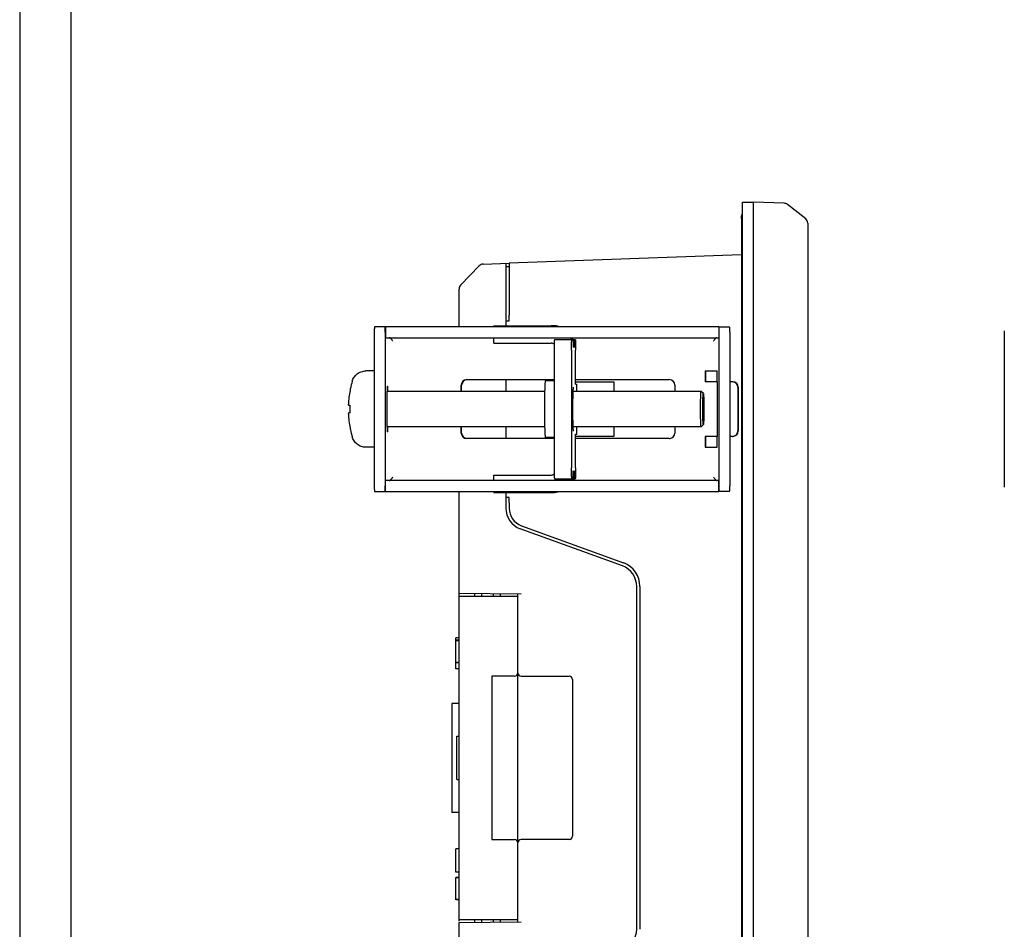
# Model space of a CAD drawing. Header units: millimetres. Extents: x 6638 to 7143, y 278 to 821.
# Tile 3 of 16: x 6638 to 6729, y 596 to 680. Entities that reach past the tile are written whole.
import ezdxf

# ---------------------------------------------------------------- set-up
doc = ezdxf.new("R2010")
doc.units = ezdxf.units.MM
doc.header["$LTSCALE"] = 32.67
doc.layers.get('0').update_dxf_attribs({"linetype": 'CONTINUOUS'})
doc.layers.add('02___PRT_ALL_AXES', color=7, linetype='CONTINUOUS')
doc.layers.add('IMPORT_FEATURE', color=7, linetype='CONTINUOUS')

msp = doc.modelspace()

# ---------------------------------------------------------------- linework, layer by layer
msp.add_line((6638.471, 820.635), (6638.471, 278.043))
at = {"linetype": 'Continuous'}
msp.add_line((6643.174, 814.992), (6643.174, 283.686), dxfattribs=at)
at = {"color": 7, "linetype": 'Continuous'}
for p, q in [((6704.785, 561.05), (6704.785, 663.05)), ((6704.785, 663.05), (6705.785, 663.05)), ((6705.785, 663.05), (6705.785, 561.05)), ((6708.626, 662.933), (6705.785, 663.05)), ((6710.593, 661.508), (6708.914, 662.827)), ((6704.687, 661.55), (6704.687, 562.55)), ((6710.785, 661.114), (6710.785, 562.985)), ((6704.687, 658.191), (6683.384, 657.448)), ((6678.925, 655.415), (6680.643, 657.194)), ((6680.985, 657.346), (6683.385, 657.43)), ((6683.085, 657.42), (6683.085, 651.7)), ((6683.085, 657.137), (6683.395, 657.148)), ((6683.384, 657.448), (6683.384, 652.657)), ((6678.785, 651.6), (6678.785, 655.067)), ((6683.395, 652.15), (6683.389, 652.303)), ((6683.085, 652.15), (6683.395, 652.15)), ((6683.085, 646.75), (6683.085, 645.671)), ((6689.479, 646.55), (6692.985, 646.55)), ((6692.985, 646.55), (6692.985, 645.671)), ((6683.085, 642.429), (6683.085, 641.35)), ((6692.985, 642.429), (6692.985, 641.55)), ((6692.985, 641.55), (6689.479, 641.55)), ((6678.785, 597.062), (6678.785, 636.5)), ((6683.085, 636.4), (6683.085, 634.95)), ((6683.395, 635.95), (6683.085, 635.95)), ((6683.384, 635.443), (6683.384, 634.95)), ((6683.389, 635.796), (6683.395, 635.95)), ((6684.503, 633.353), (6693.871, 629.943)), ((6693.769, 629.661), (6684.4, 633.071)), ((6678.785, 627.159), (6684.474, 627.109)), ((6680.857, 627.141), (6680.857, 626.9)), ((6681.912, 627.131), (6681.912, 626.9)), ((6684.185, 596.988), (6684.185, 627.112)), ((6695.085, 596.318), (6695.085, 627.782)), ((6695.384, 627.782), (6695.384, 596.318)), ((6678.785, 626.9), (6684.185, 626.9)), ((6678.485, 620.212), (6678.485, 623.05)), ((6678.785, 623.05), (6678.485, 623.05)), ((6678.785, 622.834), (6678.485, 622.834)), ((6678.785, 622.8), (6678.485, 622.8)), ((6678.785, 620.8), (6678.485, 620.8)), ((6678.785, 620.766), (6678.485, 620.766)), ((6678.785, 620.212), (6678.485, 620.212)), ((6681.785, 619.55), (6681.785, 604.55)), ((6683.885, 619.55), (6681.785, 619.55)), ((6684.485, 619.55), (6688.885, 619.55)), ((6689.185, 619.25), (6689.185, 604.85)), ((6678.135, 617.05), (6678.135, 607.05)), ((6678.785, 617.05), (6678.135, 617.05)), ((6678.585, 610.05), (6678.585, 614.05)), ((6678.585, 614.05), (6678.785, 614.05)), ((6678.585, 610.05), (6678.785, 610.05)), ((6678.785, 607.05), (6678.135, 607.05)), ((6681.785, 604.55), (6683.885, 604.55)), ((6688.885, 604.55), (6684.485, 604.55)), ((6678.485, 601.55), (6678.485, 603.715)), ((6678.785, 603.715), (6678.485, 603.715)), ((6678.785, 601.55), (6678.485, 601.55)), ((6678.485, 599.016), (6678.485, 601.084)), ((6678.785, 601.084), (6678.485, 601.084)), ((6678.785, 601.05), (6678.485, 601.05)), ((6678.785, 599.05), (6678.485, 599.05)), ((6678.785, 599.016), (6678.485, 599.016)), ((6684.185, 597.2), (6678.785, 597.2)), ((6680.857, 597.2), (6680.857, 596.959)), ((6681.912, 597.2), (6681.912, 596.968)), ((6678.785, 596.941), (6684.474, 596.99)), ((6678.785, 587.6), (6678.785, 596.941))]:
    msp.add_line(p, q, dxfattribs=at)
for centre, radius, start, end in [((6708.605, 662.433), 0.5, 51.85469, 88), ((6710.285, 661.114), 0.5, 0, 51.85469), ((6681.003, 656.847), 0.5, 92, 136), ((6679.285, 655.067), 0.5, 136, 180), ((6685.085, 634.95), 2, 180, 250), ((6685.084, 634.95), 1.7, 180.0017, 250.00211), ((6693.09, 627.797), 2.284, 69.34296, 69.9999), ((6693.084, 627.782), 2.3, 359.99877, 69.34609), ((6693.085, 627.782), 2, 0, 70), ((6683.885, 619.85), 0.3, 270, 0), ((6684.485, 619.85), 0.3, 180, 270), ((6688.885, 619.25), 0.3, 0, 90), ((6683.885, 604.25), 0.3, 0, 90), ((6684.485, 604.25), 0.3, 90, 180), ((6688.885, 604.85), 0.3, 270, 0), ((6693.085, 596.318), 2, 290, 0)]:
    msp.add_arc(centre, radius, start, end, dxfattribs=at)
msp.add_open_spline([(6704.687, 661.55), (6704.687, 661.679), (6704.72, 661.812), (6704.785, 661.924)], degree=3, dxfattribs=at)
for points, knots in [([(6683.389, 652.303), (6683.389, 652.328), (6683.385, 652.446), (6683.384, 652.564), (6683.384, 652.657)], [0, 0, 0, 0, 0.214319, 1, 1, 1, 1]), ([(6683.384, 635.443), (6683.384, 635.475), (6683.385, 635.593), (6683.386, 635.711), (6683.389, 635.796)], [0, 0, 0, 0, 0.275784, 1, 1, 1, 1])]:
    msp.add_open_spline(points, degree=3, knots=knots, dxfattribs=at)
at = {"layer": '02___PRT_ALL_AXES', "color": 7, "linetype": 'Continuous'}
for p, q in [((6680.21, 627.146), (6680.21, 626.9)), ((6682.56, 627.126), (6682.56, 626.9)), ((6680.21, 597.2), (6680.21, 596.953)), ((6682.56, 597.2), (6682.56, 596.973))]:
    msp.add_line(p, q, dxfattribs=at)
at = {"layer": 'IMPORT_FEATURE', "color": 7, "linetype": 'Continuous'}
for p, q in [((6702.612, 651.6), (6671.025, 651.6)), ((6672.024, 651.6), (6672.024, 650.6)), ((6681.963, 651.6), (6681.963, 651.7)), ((6681.963, 651.7), (6687.375, 651.7)), ((6702.612, 651.6), (6702.612, 650.6)), ((6702.613, 651.6), (6703.612, 651.6)), ((6671.008, 651.1), (6671.008, 637)), ((6672.007, 651.1), (6672.007, 637)), ((6672.024, 650.6), (6702.612, 650.6)), ((6681.963, 650.1), (6681.963, 650.6)), ((6702.621, 651.1), (6702.621, 637)), ((6703.621, 651.1), (6703.621, 637)), ((6728.799, 651.1), (6728.799, 637)), ((6672.684, 650.328), (6672.694, 650.3)), ((6681.963, 650.1), (6687.243, 650.1)), ((6687.541, 650.45), (6689.444, 650.45)), ((6689.242, 650.45), (6689.242, 649.7)), ((6689.374, 650.45), (6689.374, 649.7)), ((6702.143, 650.3), (6702.149, 650.317)), ((6702.153, 650.316), (6702.143, 650.3)), ((6687.506, 649.45), (6687.506, 638.65)), ((6689.105, 649.45), (6689.105, 638.65)), ((6689.479, 646.35), (6689.479, 649.45)), ((6671.008, 647.55), (6670.24, 647.55)), ((6701.377, 647.55), (6701.377, 646.55)), ((6701.377, 647.55), (6702.456, 647.55)), ((6701.412, 647.55), (6701.412, 646.55)), ((6678.991, 645.671), (6678.991, 646.25)), ((6679.025, 645.671), (6679.025, 646.25)), ((6679.49, 646.75), (6687.506, 646.75)), ((6687.506, 646.65), (6686.709, 646.65)), ((6689.479, 646.75), (6698.079, 646.75)), ((6689.479, 646.35), (6689.592, 646.35)), ((6689.592, 645.671), (6689.592, 646.35)), ((6698.579, 646.25), (6698.579, 645.671)), ((6702.474, 646.55), (6701.377, 646.55)), ((6702.474, 646.55), (6702.474, 641.55)), ((6703.875, 646.55), (6703.621, 646.55)), ((6704.375, 646.05), (6704.375, 642.05)), ((6704.41, 646.05), (6704.41, 642.05)), ((6668.817, 645.947), (6668.814, 645.932)), ((6686.639, 645.671), (6672.172, 645.671)), ((6701.001, 645.671), (6689.259, 645.671)), ((6701.001, 645.671), (6701.003, 645.67)), ((6701.202, 645.47), (6701.003, 645.67)), ((6701.201, 645.471), (6701.202, 645.47)), ((6668.626, 644.476), (6668.625, 644.467)), ((6668.627, 644.505), (6668.626, 644.476)), ((6668.672, 644.405), (6668.741, 644.397)), ((6668.741, 644.397), (6668.753, 644.396)), ((6668.741, 644.397), (6668.753, 644.396)), ((6668.626, 643.621), (6668.626, 643.61)), ((6668.626, 643.61), (6668.627, 643.594)), ((6668.748, 643.703), (6668.672, 643.695)), ((6668.753, 643.703), (6668.741, 643.702)), ((6668.75, 643.703), (6668.748, 643.703)), ((6668.753, 643.703), (6668.75, 643.703)), ((6686.639, 642.429), (6672.172, 642.429)), ((6678.991, 641.85), (6678.991, 642.429)), ((6679.025, 641.85), (6679.025, 642.429)), ((6701.001, 642.429), (6689.259, 642.429)), ((6689.592, 641.75), (6689.592, 642.429)), ((6698.579, 642.429), (6698.579, 641.85)), ((6701.003, 642.43), (6701.001, 642.429)), ((6701.202, 642.629), (6701.003, 642.43)), ((6701.202, 642.629), (6701.201, 642.629)), ((6687.506, 641.45), (6686.709, 641.45)), ((6689.479, 638.65), (6689.479, 641.75)), ((6689.479, 641.75), (6689.592, 641.75)), ((6701.377, 641.55), (6701.377, 640.55)), ((6702.474, 641.55), (6701.377, 641.55)), ((6701.412, 641.55), (6701.412, 640.55)), ((6703.875, 641.55), (6703.621, 641.55)), ((6671.008, 640.55), (6670.24, 640.55)), ((6687.506, 641.35), (6679.49, 641.35)), ((6698.079, 641.35), (6689.479, 641.35)), ((6701.377, 640.55), (6702.456, 640.55)), ((6681.963, 637.5), (6681.963, 638)), ((6681.963, 638), (6687.243, 638)), ((6689.242, 637.65), (6689.242, 638.4)), ((6689.374, 637.65), (6689.374, 638.4)), ((6672.024, 636.5), (6672.024, 637.5)), ((6702.612, 637.5), (6672.024, 637.5)), ((6672.694, 637.8), (6672.684, 637.771)), ((6687.541, 637.65), (6689.444, 637.65)), ((6702.143, 637.8), (6702.153, 637.784)), ((6702.149, 637.782), (6702.143, 637.8)), ((6702.612, 636.5), (6702.612, 637.5)), ((6671.025, 636.5), (6702.612, 636.5)), ((6681.963, 636.4), (6681.963, 636.5)), ((6681.963, 636.4), (6687.375, 636.4)), ((6703.612, 636.5), (6702.613, 636.5))]:
    msp.add_line(p, q, dxfattribs=at)
for points in [[(6668.625, 644.467), (6668.625, 644.463), (6668.625, 644.46), (6668.625, 644.457), (6668.625, 644.455), (6668.625, 644.452), (6668.626, 644.448), (6668.626, 644.444), (6668.628, 644.439)], [(6668.628, 644.439), (6668.629, 644.435), (6668.632, 644.43), (6668.635, 644.425), (6668.639, 644.42), (6668.643, 644.416), (6668.648, 644.413), (6668.649, 644.412)], [(6668.672, 644.405), (6668.676, 644.404), (6668.689, 644.403), (6668.71, 644.401), (6668.741, 644.397)], [(6668.749, 644.412), (6668.749, 644.412), (6668.751, 644.408), (6668.752, 644.401)], [(6668.752, 644.401), (6668.754, 644.39), (6668.756, 644.376), (6668.758, 644.358), (6668.759, 644.335), (6668.759, 644.31), (6668.759, 644.301)], [(6668.627, 643.658), (6668.626, 643.653), (6668.625, 643.649), (6668.625, 643.646), (6668.625, 643.643), (6668.625, 643.641), (6668.625, 643.638), (6668.625, 643.635), (6668.625, 643.631), (6668.626, 643.621)], [(6668.672, 643.695), (6668.671, 643.694), (6668.664, 643.693), (6668.658, 643.692), (6668.652, 643.689), (6668.647, 643.686), (6668.642, 643.682), (6668.638, 643.678), (6668.634, 643.673), (6668.631, 643.668), (6668.629, 643.663), (6668.627, 643.658)], [(6668.741, 643.702), (6668.71, 643.699), (6668.689, 643.696), (6668.676, 643.695), (6668.672, 643.695)], [(6668.754, 643.709), (6668.752, 643.698), (6668.751, 643.691), (6668.75, 643.689)], [(6668.759, 643.798), (6668.759, 643.79), (6668.759, 643.765), (6668.758, 643.743), (6668.756, 643.724), (6668.754, 643.709)]]:
    msp.add_lwpolyline(points, dxfattribs=at)
for centre, radius, start, end in [((6687.243, 649.702), 1.998, 72.08184, 89.99998), ((6687.375, 649.702), 1.998, 72.08184, 89.99998), ((6687.24, 649.699), 2.002, 22.01444, 26.77157), ((6687.372, 649.699), 2.002, 22.01444, 26.77157), ((6729.302, 651.099), 0.502, 165.17294, 179.96881), ((6665.878, 645.965), 8.078, 32.45046, 32.66348), ((6687.243, 649.7), 0.4, 47.48364, 89.99725), ((6687.373, 649.7), 2.001, 359.99932, 20.80814), ((6677.618, 644.049), 9.003, 163.51683, 167.92501), ((6679.49, 646.25), 0.5, 90.0196, 180.01932), ((6679.525, 646.25), 0.5, 94.01311, 180.01765), ((6698.079, 646.25), 0.5, 359.98067, 89.98041), ((6703.875, 646.05), 0.499, 86.0022, 89.99737), ((6703.91, 646.05), 0.5, 359.98067, 89.98041), ((6703.875, 646.05), 0.5, 359.98234, 85.98689), ((6677.621, 644.049), 9.006, 168.97618, 177.10456), ((6668.675, 644.455), 0.0499, 177.39669, 238.55184), ((6679.286, 644.05), 10.53, 178.63334, 181.36666), ((6677.62, 644.05), 9.004, 182.89906, 191.02459), ((6677.618, 644.05), 9.003, 192.07505, 196.48319), ((6679.49, 641.849), 0.5, 179.98068, 269.9804), ((6679.525, 641.849), 0.5, 179.98235, 265.98689), ((6698.079, 641.849), 0.5, 274.01311, 0.01766), ((6703.875, 642.049), 0.5, 270.01959, 0.01933), ((6703.91, 642.049), 0.5, 270.01959, 0.01933), ((6698.079, 641.849), 0.499, 270.00263, 273.9978), ((6687.243, 638.399), 0.4, 270.00275, 312.51639), ((6687.373, 638.4), 2.001, 339.19186, 0.00068), ((6665.878, 642.134), 8.078, 327.33652, 327.54954), ((6687.24, 638.4), 2.002, 333.22843, 337.98556), ((6687.372, 638.4), 2.002, 333.22843, 337.98556), ((6729.302, 637), 0.502, 180.03119, 194.82706), ((6687.243, 638.397), 1.998, 270.00002, 287.91816), ((6687.375, 638.397), 1.998, 270.00002, 287.91816)]:
    msp.add_arc(centre, radius, start, end, dxfattribs=at)
for points, knots in [([(6671.025, 651.6), (6671.025, 651.6), (6671.024, 651.599), (6671.023, 651.596), (6671.021, 651.588), (6671.02, 651.577), (6671.018, 651.56), (6671.017, 651.539), (6671.015, 651.514), (6671.014, 651.485), (6671.013, 651.452), (6671.012, 651.416), (6671.01, 651.362), (6671.009, 651.289), (6671.008, 651.196), (6671.008, 651.132), (6671.008, 651.1)], [0, 0, 0, 0, 0.002088, 0.006073, 0.020829, 0.044845, 0.077982, 0.11995, 0.170363, 0.228743, 0.294532, 0.367103, 0.445757, 0.618249, 0.805382, 1, 1, 1, 1]), ([(6672.007, 651.1), (6672.007, 651.132), (6672.007, 651.195), (6672.008, 651.287), (6672.01, 651.359), (6672.011, 651.413), (6672.012, 651.449), (6672.013, 651.482), (6672.015, 651.511), (6672.016, 651.536), (6672.018, 651.558), (6672.019, 651.574), (6672.02, 651.586), (6672.022, 651.593), (6672.022, 651.596), (6672.023, 651.598), (6672.024, 651.599), (6672.024, 651.6)], [0, 0, 0, 0, 0.192589, 0.377933, 0.549104, 0.627335, 0.69967, 0.765427, 0.823994, 0.874822, 0.91744, 0.951464, 0.976595, 0.985773, 0.992682, 0.997364, 1, 1, 1, 1]), ([(6702.613, 651.6), (6702.613, 651.6), (6702.613, 651.598), (6702.613, 651.597), (6702.614, 651.594), (6702.614, 651.59), (6702.615, 651.584), (6702.615, 651.578), (6702.615, 651.57), (6702.616, 651.558), (6702.617, 651.539), (6702.617, 651.514), (6702.618, 651.485), (6702.619, 651.452), (6702.619, 651.416), (6702.62, 651.362), (6702.621, 651.289), (6702.621, 651.196), (6702.621, 651.132), (6702.621, 651.1)], [0, 0, 0, 0, 0.001478, 0.005186, 0.011249, 0.019677, 0.030457, 0.043564, 0.058972, 0.076644, 0.118601, 0.16904, 0.227476, 0.293346, 0.36602, 0.444795, 0.617574, 0.805034, 1, 1, 1, 1]), ([(6703.621, 651.1), (6703.621, 651.132), (6703.621, 651.196), (6703.621, 651.289), (6703.62, 651.362), (6703.619, 651.416), (6703.619, 651.452), (6703.618, 651.485), (6703.617, 651.514), (6703.617, 651.539), (6703.616, 651.558), (6703.615, 651.57), (6703.615, 651.578), (6703.615, 651.584), (6703.614, 651.59), (6703.614, 651.594), (6703.613, 651.597), (6703.613, 651.598), (6703.613, 651.6), (6703.612, 651.6)], [0, 0, 0, 0, 0.194966, 0.382426, 0.555205, 0.63398, 0.706654, 0.772524, 0.83096, 0.881399, 0.923356, 0.941028, 0.956436, 0.969543, 0.980323, 0.988751, 0.994814, 0.998522, 1, 1, 1, 1]), ([(6672.678, 650.325), (6672.655, 650.361), (6672.62, 650.414), (6672.571, 650.478), (6672.535, 650.52), (6672.498, 650.554), (6672.461, 650.58), (6672.423, 650.596), (6672.397, 650.6), (6672.384, 650.6)], [0, 0, 0, 0, 0.308953, 0.452572, 0.585197, 0.705251, 0.812665, 0.909449, 1, 1, 1, 1]), ([(6702.432, 650.599), (6702.421, 650.598), (6702.396, 650.592), (6702.362, 650.574), (6702.327, 650.546), (6702.293, 650.511), (6702.258, 650.469), (6702.211, 650.403), (6702.177, 650.351), (6702.153, 650.316)], [0, 0, 0, 0, 0.085907, 0.180266, 0.287039, 0.407647, 0.541556, 0.68688, 1, 1, 1, 1]), ([(6687.541, 650.45), (6687.541, 650.45), (6687.539, 650.448), (6687.538, 650.444), (6687.536, 650.438), (6687.534, 650.425), (6687.531, 650.404), (6687.528, 650.371), (6687.525, 650.329), (6687.522, 650.278), (6687.519, 650.22), (6687.516, 650.154), (6687.514, 650.082), (6687.511, 649.974), (6687.509, 649.827), (6687.507, 649.642), (6687.506, 649.515), (6687.506, 649.45)], [0, 0, 0, 0, 0.002088, 0.006073, 0.012301, 0.02084, 0.044855, 0.077991, 0.11996, 0.170371, 0.22875, 0.29454, 0.367109, 0.445763, 0.618253, 0.805386, 1, 1, 1, 1]), ([(6689.105, 649.45), (6689.105, 649.515), (6689.106, 649.642), (6689.108, 649.827), (6689.11, 649.974), (6689.113, 650.082), (6689.116, 650.154), (6689.118, 650.22), (6689.121, 650.278), (6689.124, 650.329), (6689.127, 650.371), (6689.13, 650.404), (6689.133, 650.425), (6689.135, 650.438), (6689.137, 650.444), (6689.138, 650.448), (6689.14, 650.45), (6689.14, 650.45)], [0, 0, 0, 0, 0.194614, 0.381747, 0.554237, 0.632891, 0.70546, 0.77125, 0.829629, 0.88004, 0.922009, 0.955145, 0.97916, 0.987699, 0.993927, 0.997912, 1, 1, 1, 1]), ([(6689.444, 650.45), (6689.445, 650.45), (6689.446, 650.448), (6689.448, 650.444), (6689.449, 650.438), (6689.452, 650.425), (6689.455, 650.404), (6689.458, 650.371), (6689.461, 650.329), (6689.464, 650.278), (6689.466, 650.22), (6689.469, 650.154), (6689.471, 650.082), (6689.474, 649.974), (6689.477, 649.827), (6689.478, 649.642), (6689.479, 649.515), (6689.479, 649.45)], [0, 0, 0, 0, 0.002088, 0.006073, 0.012301, 0.02084, 0.044855, 0.077991, 0.11996, 0.170371, 0.22875, 0.29454, 0.367109, 0.445763, 0.618253, 0.805386, 1, 1, 1, 1]), ([(6668.985, 646.603), (6669.003, 646.665), (6669.05, 646.791), (6669.15, 646.971), (6669.282, 647.138), (6669.44, 647.282), (6669.62, 647.399), (6669.817, 647.485), (6670.026, 647.538), (6670.169, 647.55), (6670.24, 647.55)], [0, 0, 0, 0, 0.115177, 0.238781, 0.364716, 0.491408, 0.61841, 0.745549, 0.872753, 1, 1, 1, 1]), ([(6702.474, 646.55), (6702.474, 646.615), (6702.473, 646.742), (6702.472, 646.899), (6702.472, 647.019), (6702.471, 647.103), (6702.47, 647.182), (6702.468, 647.254), (6702.467, 647.32), (6702.466, 647.378), (6702.464, 647.429), (6702.463, 647.465), (6702.462, 647.49), (6702.461, 647.506), (6702.46, 647.519), (6702.46, 647.53), (6702.459, 647.538), (6702.458, 647.544), (6702.457, 647.548), (6702.457, 647.549), (6702.456, 647.55), (6702.456, 647.55)], [0, 0, 0, 0, 0.194954, 0.38241, 0.471062, 0.555179, 0.633952, 0.706622, 0.77249, 0.830923, 0.881359, 0.923316, 0.940986, 0.956393, 0.9695, 0.980278, 0.988707, 0.99477, 0.998478, 0.999477, 1, 1, 1, 1]), ([(6672.218, 646.15), (6672.217, 646.15), (6672.215, 646.147), (6672.213, 646.144), (6672.21, 646.137), (6672.207, 646.125), (6672.202, 646.099), (6672.196, 646.053), (6672.189, 645.984), (6672.183, 645.896), (6672.177, 645.79), (6672.171, 645.668), (6672.166, 645.53), (6672.161, 645.378), (6672.157, 645.213), (6672.153, 645.036), (6672.149, 644.784), (6672.146, 644.454), (6672.145, 644.186), (6672.145, 644.05)], [0, 0, 0, 0, 0.002089, 0.003815, 0.006082, 0.01231, 0.020848, 0.044864, 0.077999, 0.119967, 0.170378, 0.228757, 0.294545, 0.367114, 0.445768, 0.529751, 0.618255, 0.805391, 1, 1, 1, 1]), ([(6672.265, 645.672), (6672.263, 645.708), (6672.26, 645.776), (6672.255, 645.872), (6672.249, 645.954), (6672.244, 646.022), (6672.239, 646.069), (6672.234, 646.1), (6672.231, 646.117), (6672.228, 646.131), (6672.226, 646.14), (6672.223, 646.145), (6672.221, 646.148), (6672.22, 646.15), (6672.218, 646.15)], [0, 0, 0, 0, 0.22512, 0.423804, 0.594606, 0.736296, 0.847892, 0.892182, 0.928719, 0.957501, 0.978595, 0.986343, 0.992333, 1, 1, 1, 1]), ([(6686.709, 646.65), (6686.708, 646.65), (6686.705, 646.647), (6686.703, 646.642), (6686.7, 646.637), (6686.698, 646.63), (6686.695, 646.617), (6686.691, 646.598), (6686.687, 646.57), (6686.681, 646.52), (6686.674, 646.444), (6686.666, 646.335), (6686.658, 646.205), (6686.651, 646.053), (6686.645, 645.882), (6686.639, 645.694), (6686.634, 645.489), (6686.629, 645.271), (6686.624, 644.959), (6686.62, 644.55), (6686.618, 644.05), (6686.62, 643.549), (6686.624, 643.14), (6686.629, 642.828), (6686.634, 642.61), (6686.639, 642.405), (6686.645, 642.217), (6686.651, 642.046), (6686.658, 641.895), (6686.666, 641.764), (6686.674, 641.655), (6686.681, 641.579), (6686.687, 641.529), (6686.691, 641.502), (6686.695, 641.482), (6686.698, 641.47), (6686.7, 641.463), (6686.703, 641.457), (6686.705, 641.452), (6686.708, 641.45), (6686.709, 641.45)], [0, 0, 0, 0, 0.001044, 0.001907, 0.003041, 0.004455, 0.006156, 0.010425, 0.015853, 0.022434, 0.039002, 0.059985, 0.085191, 0.11438, 0.147274, 0.183559, 0.222885, 0.264876, 0.309129, 0.402697, 0.5, 0.597303, 0.690871, 0.735123, 0.777115, 0.816441, 0.852725, 0.88562, 0.914809, 0.940015, 0.960998, 0.977566, 0.984147, 0.989575, 0.993844, 0.995545, 0.996959, 0.998093, 0.998956, 1, 1, 1, 1]), ([(6689.286, 642.027), (6689.286, 642.026), (6689.284, 642.039), (6689.284, 642.045), (6689.281, 642.067), (6689.279, 642.091), (6689.276, 642.121), (6689.274, 642.155), (6689.271, 642.193), (6689.268, 642.252), (6689.263, 642.334), (6689.259, 642.443), (6689.254, 642.564), (6689.25, 642.696), (6689.246, 642.838), (6689.242, 643.044), (6689.237, 643.318), (6689.234, 643.661), (6689.233, 644.015), (6689.234, 644.37), (6689.237, 644.716), (6689.241, 645.043), (6689.248, 645.34), (6689.255, 645.565), (6689.261, 645.724), (6689.266, 645.825), (6689.271, 645.911), (6689.276, 645.981), (6689.281, 646.032), (6689.284, 646.059), (6689.286, 646.069)], [0, 0, 0, 0, 0.001183, 0.004424, 0.009278, 0.015489, 0.022899, 0.031401, 0.040921, 0.051397, 0.075033, 0.101981, 0.131958, 0.164693, 0.199913, 0.23734, 0.317665, 0.403287, 0.491713, 0.580389, 0.666754, 0.748299, 0.822618, 0.887429, 0.915585, 0.940543, 0.961998, 0.979564, 0.992643, 1, 1, 1, 1]), ([(6668.814, 645.932), (6668.809, 645.909), (6668.798, 645.856), (6668.788, 645.802), (6668.782, 645.771)], [0, 0, 0, 0, 0.426913, 1, 1, 1, 1]), ([(6700.944, 644.05), (6700.944, 644.155), (6700.945, 644.362), (6700.948, 644.617), (6700.951, 644.811), (6700.954, 644.947), (6700.957, 645.075), (6700.96, 645.192), (6700.965, 645.299), (6700.969, 645.393), (6700.974, 645.475), (6700.978, 645.542), (6700.984, 645.596), (6700.988, 645.631), (6700.992, 645.652), (6700.994, 645.661), (6700.996, 645.666), (6700.998, 645.669), (6701, 645.671), (6701.001, 645.671)], [0, 0, 0, 0, 0.194609, 0.381745, 0.470249, 0.554232, 0.632886, 0.705455, 0.771243, 0.829622, 0.880034, 0.922001, 0.955136, 0.979152, 0.98769, 0.993919, 0.996185, 0.997912, 1, 1, 1, 1]), ([(6701.151, 644.05), (6701.151, 644.142), (6701.152, 644.323), (6701.154, 644.547), (6701.157, 644.717), (6701.159, 644.837), (6701.162, 644.948), (6701.165, 645.051), (6701.169, 645.145), (6701.173, 645.227), (6701.177, 645.299), (6701.181, 645.358), (6701.186, 645.405), (6701.189, 645.436), (6701.193, 645.454), (6701.195, 645.462), (6701.197, 645.467), (6701.198, 645.469), (6701.2, 645.471), (6701.201, 645.471)], [0, 0, 0, 0, 0.194609, 0.381745, 0.470249, 0.554232, 0.632886, 0.705455, 0.771243, 0.829622, 0.880034, 0.922001, 0.955136, 0.979152, 0.98769, 0.993919, 0.996185, 0.997912, 1, 1, 1, 1]), ([(6701.202, 645.47), (6701.203, 645.469), (6701.205, 645.465), (6701.207, 645.457), (6701.21, 645.447), (6701.212, 645.433), (6701.214, 645.416), (6701.217, 645.387), (6701.221, 645.344), (6701.225, 645.283), (6701.229, 645.21), (6701.233, 645.127), (6701.236, 645.034), (6701.24, 644.931), (6701.243, 644.78), (6701.247, 644.575), (6701.25, 644.317), (6701.25, 644.14), (6701.25, 644.05)], [0, 0, 0, 0, 0.003285, 0.008669, 0.016253, 0.026055, 0.038071, 0.052281, 0.087166, 0.130414, 0.181639, 0.240379, 0.306095, 0.378187, 0.455994, 0.625846, 0.809424, 1, 1, 1, 1]), ([(6672.145, 644.05), (6672.145, 643.913), (6672.146, 643.645), (6672.149, 643.315), (6672.153, 643.063), (6672.157, 642.887), (6672.161, 642.722), (6672.166, 642.569), (6672.171, 642.431), (6672.177, 642.309), (6672.183, 642.203), (6672.189, 642.116), (6672.196, 642.046), (6672.202, 642.001), (6672.207, 641.974), (6672.21, 641.962), (6672.213, 641.956), (6672.215, 641.952), (6672.217, 641.95), (6672.218, 641.95)], [0, 0, 0, 0, 0.194608, 0.381745, 0.470249, 0.554232, 0.632886, 0.705455, 0.771244, 0.829622, 0.880034, 0.922001, 0.955137, 0.979152, 0.98769, 0.993919, 0.996185, 0.997911, 1, 1, 1, 1]), ([(6701.001, 642.429), (6701, 642.429), (6700.998, 642.43), (6700.996, 642.433), (6700.994, 642.438), (6700.992, 642.447), (6700.988, 642.468), (6700.984, 642.503), (6700.978, 642.557), (6700.974, 642.625), (6700.969, 642.706), (6700.965, 642.801), (6700.96, 642.907), (6700.957, 643.025), (6700.954, 643.152), (6700.951, 643.288), (6700.948, 643.483), (6700.945, 643.737), (6700.944, 643.944), (6700.944, 644.05)], [0, 0, 0, 0, 0.002088, 0.003815, 0.006081, 0.01231, 0.020848, 0.044864, 0.077999, 0.119966, 0.170378, 0.228757, 0.294545, 0.367114, 0.445768, 0.529751, 0.618255, 0.805391, 1, 1, 1, 1]), ([(6701.201, 642.629), (6701.2, 642.629), (6701.198, 642.63), (6701.197, 642.633), (6701.195, 642.637), (6701.193, 642.645), (6701.189, 642.663), (6701.186, 642.694), (6701.181, 642.741), (6701.177, 642.8), (6701.173, 642.872), (6701.169, 642.955), (6701.165, 643.048), (6701.162, 643.151), (6701.159, 643.263), (6701.157, 643.382), (6701.154, 643.553), (6701.152, 643.776), (6701.151, 643.957), (6701.151, 644.05)], [0, 0, 0, 0, 0.002088, 0.003815, 0.006081, 0.01231, 0.020848, 0.044864, 0.077999, 0.119966, 0.170378, 0.228757, 0.294546, 0.367115, 0.445768, 0.529751, 0.618255, 0.805391, 1, 1, 1, 1]), ([(6701.25, 644.05), (6701.25, 643.959), (6701.25, 643.782), (6701.247, 643.524), (6701.243, 643.319), (6701.24, 643.168), (6701.236, 643.066), (6701.233, 642.972), (6701.229, 642.889), (6701.225, 642.817), (6701.221, 642.755), (6701.217, 642.712), (6701.214, 642.683), (6701.212, 642.666), (6701.21, 642.652), (6701.207, 642.642), (6701.205, 642.634), (6701.203, 642.631), (6701.202, 642.629)], [0, 0, 0, 0, 0.190576, 0.374153, 0.544006, 0.621812, 0.693904, 0.759621, 0.81836, 0.869586, 0.912834, 0.947719, 0.961929, 0.973945, 0.983747, 0.991331, 0.996715, 1, 1, 1, 1]), ([(6672.218, 641.95), (6672.22, 641.95), (6672.221, 641.951), (6672.223, 641.954), (6672.226, 641.959), (6672.228, 641.968), (6672.231, 641.982), (6672.234, 641.999), (6672.239, 642.03), (6672.244, 642.077), (6672.249, 642.145), (6672.255, 642.228), (6672.26, 642.323), (6672.263, 642.391), (6672.265, 642.427)], [0, 0, 0, 0, 0.007667, 0.013657, 0.021406, 0.0425, 0.071283, 0.10782, 0.15211, 0.263706, 0.405396, 0.576197, 0.77488, 1, 1, 1, 1]), ([(6668.782, 642.328), (6668.788, 642.297), (6668.798, 642.243), (6668.809, 642.19), (6668.814, 642.167)], [0, 0, 0, 0, 0.573178, 1, 1, 1, 1]), ([(6668.814, 642.167), (6668.815, 642.163), (6668.816, 642.159), (6668.817, 642.154), (6668.817, 642.152)], [0, 0, 0, 0, 0.71991, 1, 1, 1, 1]), ([(6670.24, 640.55), (6670.169, 640.55), (6670.026, 640.561), (6669.817, 640.614), (6669.62, 640.7), (6669.44, 640.817), (6669.282, 640.961), (6669.151, 641.128), (6669.05, 641.307), (6669.003, 641.433), (6668.985, 641.495)], [0, 0, 0, 0, 0.127199, 0.254376, 0.381494, 0.508519, 0.635215, 0.761149, 0.884758, 1, 1, 1, 1]), ([(6702.456, 640.55), (6702.456, 640.55), (6702.457, 640.55), (6702.457, 640.552), (6702.458, 640.555), (6702.459, 640.561), (6702.46, 640.57), (6702.46, 640.58), (6702.461, 640.593), (6702.462, 640.609), (6702.463, 640.634), (6702.464, 640.671), (6702.466, 640.721), (6702.467, 640.779), (6702.468, 640.845), (6702.47, 640.917), (6702.471, 640.996), (6702.472, 641.08), (6702.472, 641.2), (6702.473, 641.357), (6702.474, 641.485), (6702.474, 641.55)], [0, 0, 0, 0, 0.000523, 0.001522, 0.00523, 0.011293, 0.019722, 0.0305, 0.043607, 0.059014, 0.076684, 0.118641, 0.169077, 0.22751, 0.293378, 0.366048, 0.444821, 0.528938, 0.61759, 0.805046, 1, 1, 1, 1]), ([(6687.506, 638.65), (6687.506, 638.585), (6687.507, 638.457), (6687.509, 638.272), (6687.511, 638.125), (6687.514, 638.017), (6687.516, 637.945), (6687.519, 637.879), (6687.522, 637.821), (6687.525, 637.77), (6687.528, 637.729), (6687.531, 637.696), (6687.534, 637.674), (6687.536, 637.661), (6687.538, 637.655), (6687.539, 637.651), (6687.541, 637.65), (6687.541, 637.65)], [0, 0, 0, 0, 0.194614, 0.381747, 0.554237, 0.632891, 0.70546, 0.77125, 0.829629, 0.88004, 0.922009, 0.955145, 0.97916, 0.987699, 0.993927, 0.997912, 1, 1, 1, 1]), ([(6689.14, 637.65), (6689.14, 637.65), (6689.138, 637.651), (6689.137, 637.655), (6689.135, 637.661), (6689.133, 637.674), (6689.13, 637.696), (6689.127, 637.729), (6689.124, 637.77), (6689.121, 637.821), (6689.118, 637.879), (6689.116, 637.945), (6689.113, 638.017), (6689.11, 638.125), (6689.108, 638.272), (6689.106, 638.457), (6689.105, 638.585), (6689.105, 638.65)], [0, 0, 0, 0, 0.002088, 0.006073, 0.012301, 0.02084, 0.044855, 0.077991, 0.11996, 0.170371, 0.22875, 0.29454, 0.367109, 0.445763, 0.618253, 0.805386, 1, 1, 1, 1]), ([(6689.479, 638.65), (6689.479, 638.585), (6689.478, 638.457), (6689.477, 638.272), (6689.474, 638.125), (6689.471, 638.017), (6689.469, 637.945), (6689.466, 637.879), (6689.464, 637.821), (6689.461, 637.77), (6689.458, 637.729), (6689.455, 637.696), (6689.452, 637.674), (6689.449, 637.661), (6689.448, 637.655), (6689.446, 637.651), (6689.445, 637.65), (6689.444, 637.65)], [0, 0, 0, 0, 0.194614, 0.381747, 0.554237, 0.632891, 0.70546, 0.77125, 0.829629, 0.88004, 0.922009, 0.955145, 0.97916, 0.987699, 0.993927, 0.997912, 1, 1, 1, 1]), ([(6671.008, 637), (6671.008, 636.967), (6671.008, 636.903), (6671.009, 636.811), (6671.01, 636.737), (6671.012, 636.683), (6671.013, 636.647), (6671.014, 636.614), (6671.015, 636.585), (6671.017, 636.56), (6671.018, 636.539), (6671.02, 636.523), (6671.021, 636.511), (6671.023, 636.504), (6671.024, 636.5), (6671.025, 636.5), (6671.025, 636.5)], [0, 0, 0, 0, 0.194618, 0.381751, 0.554243, 0.632897, 0.705468, 0.771257, 0.829637, 0.88005, 0.922018, 0.955155, 0.979171, 0.993927, 0.997912, 1, 1, 1, 1]), ([(6672.024, 636.5), (6672.024, 636.5), (6672.023, 636.501), (6672.022, 636.503), (6672.022, 636.507), (6672.02, 636.513), (6672.019, 636.525), (6672.018, 636.542), (6672.016, 636.563), (6672.015, 636.588), (6672.013, 636.617), (6672.012, 636.65), (6672.011, 636.686), (6672.01, 636.74), (6672.008, 636.813), (6672.007, 636.904), (6672.007, 636.967), (6672.007, 637)], [0, 0, 0, 0, 0.002636, 0.007318, 0.014227, 0.023405, 0.048536, 0.08256, 0.125178, 0.176006, 0.234573, 0.30033, 0.372665, 0.450896, 0.622067, 0.807411, 1, 1, 1, 1]), ([(6672.384, 637.5), (6672.397, 637.5), (6672.423, 637.503), (6672.461, 637.52), (6672.498, 637.545), (6672.535, 637.579), (6672.571, 637.621), (6672.62, 637.686), (6672.655, 637.738), (6672.678, 637.774)], [0, 0, 0, 0, 0.090551, 0.187335, 0.294749, 0.414803, 0.547428, 0.691047, 1, 1, 1, 1]), ([(6702.153, 637.784), (6702.177, 637.748), (6702.211, 637.696), (6702.258, 637.63), (6702.293, 637.588), (6702.327, 637.553), (6702.362, 637.525), (6702.396, 637.507), (6702.421, 637.501), (6702.432, 637.5)], [0, 0, 0, 0, 0.31312, 0.458444, 0.592353, 0.712961, 0.819734, 0.914093, 1, 1, 1, 1]), ([(6702.621, 637), (6702.621, 636.967), (6702.621, 636.903), (6702.621, 636.811), (6702.62, 636.737), (6702.619, 636.683), (6702.619, 636.647), (6702.618, 636.614), (6702.617, 636.585), (6702.617, 636.56), (6702.616, 636.542), (6702.615, 636.529), (6702.615, 636.522), (6702.615, 636.515), (6702.614, 636.51), (6702.614, 636.505), (6702.613, 636.502), (6702.613, 636.501), (6702.613, 636.5), (6702.613, 636.5)], [0, 0, 0, 0, 0.194966, 0.382426, 0.555205, 0.63398, 0.706654, 0.772524, 0.83096, 0.881399, 0.923356, 0.941028, 0.956436, 0.969543, 0.980323, 0.988751, 0.994814, 0.998522, 1, 1, 1, 1]), ([(6703.612, 636.5), (6703.613, 636.5), (6703.613, 636.501), (6703.613, 636.502), (6703.614, 636.505), (6703.614, 636.51), (6703.615, 636.515), (6703.615, 636.522), (6703.615, 636.529), (6703.616, 636.542), (6703.617, 636.56), (6703.617, 636.585), (6703.618, 636.614), (6703.619, 636.647), (6703.619, 636.683), (6703.62, 636.737), (6703.621, 636.811), (6703.621, 636.903), (6703.621, 636.967), (6703.621, 637)], [0, 0, 0, 0, 0.001478, 0.005186, 0.011249, 0.019677, 0.030457, 0.043564, 0.058972, 0.076644, 0.118601, 0.16904, 0.227476, 0.293346, 0.36602, 0.444795, 0.617574, 0.805034, 1, 1, 1, 1])]:
    msp.add_open_spline(points, degree=3, knots=knots, dxfattribs=at)
msp.add_open_spline([(6668.649, 644.412), (6668.656, 644.408), (6668.664, 644.405), (6668.672, 644.405)], degree=3, dxfattribs=at)

doc.saveas('drawing.dxf')
